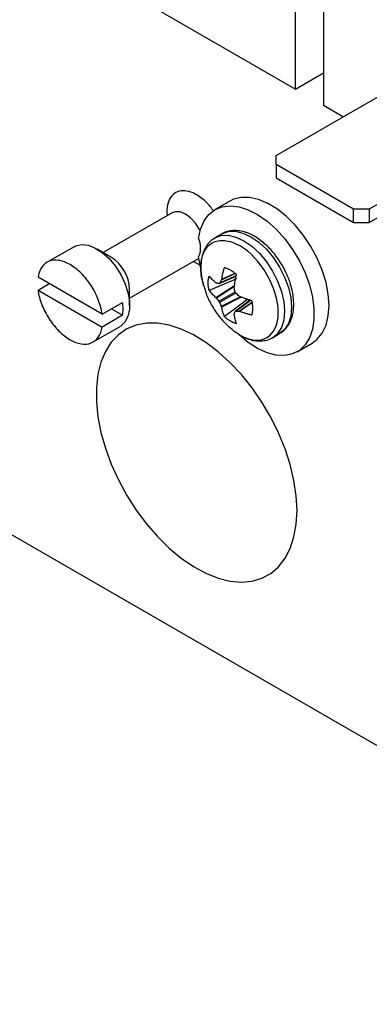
# Model space of a CAD drawing. Header units: inches. Extents: x 0.5 to 21.6, y 0.5 to 16.5.
# Tile 22 of 29: x 17.853 to 18.518, y 11.655 to 13.527. Entities that reach past the tile are written whole.
import ezdxf

# ---------------------------------------------------------------- set-up
doc = ezdxf.new("R2010")
doc.units = ezdxf.units.IN
doc.header["$LTSCALE"] = 2
doc.header["$MEASUREMENT"] = 0
doc.linetypes.add('SLD-Solid', pattern=[0])
doc.layers.add('TEXT', color=140, linetype='SLD-Solid', lineweight=25)
doc.styles.add('SLDTEXTSTYLE0', font='TXT', dxfattribs={"width": 0.7})

msp = doc.modelspace()

# ---------------------------------------------------------------- linework, layer by layer
for p, q in [((18.4305, 13.7763), (18.4305, 13.3647)), ((18.3774, 13.3953), (18.3774, 13.7457)), ((17.9991, 13.6137), (18.3774, 13.3953)), ((18.3408, 13.2689), (18.6497, 13.4472)), ((18.3774, 13.3953), (18.4305, 13.4259)), ((18.4305, 13.3647), (18.4686, 13.3427)), ((18.8265, 13.3451), (18.5176, 13.1668)), ((18.5176, 13.1415), (18.8265, 13.3198)), ((18.3408, 13.2516), (18.3408, 13.2689)), ((18.4876, 13.1668), (18.3408, 13.2516)), ((18.3408, 13.2516), (18.3408, 13.2263)), ((18.3408, 13.2263), (18.4876, 13.1415)), ((18.253, 13.1823), (18.2247, 13.166)), ((18.133, 13.1615), (18.1338, 13.1544)), ((18.5176, 13.1668), (18.4876, 13.1668)), ((18.4876, 13.1415), (18.4876, 13.1668)), ((18.5176, 13.1668), (18.5176, 13.1415)), ((18.1433, 13.1599), (18.0123, 13.0842)), ((18.4876, 13.1415), (18.5176, 13.1415)), ((18.2378, 13.1198), (18.2245, 13.1122)), ((17.9567, 13.0954), (17.9054, 13.0658)), ((18.0269, 13.0758), (18.0004, 13.0911)), ((16.909, 13.0842), (20.1461, 11.2155)), ((18.0623, 12.9976), (18.1933, 13.0733)), ((18.1834, 13.0676), (18.1978, 13.0597)), ((18.1968, 13.0563), (18.1934, 13.0769)), ((18.0101, 12.9671), (17.8882, 13.0375)), ((18.264, 13.034), (18.2133, 13.0125)), ((18.2327, 13.0257), (18.2649, 13.0396)), ((18.265, 13.04), (18.2334, 13.0264)), ((18.2632, 13.0443), (18.2364, 13.0318)), ((18.2625, 13.0448), (18.2368, 13.0329)), ((18.2634, 13.039), (18.264, 13.034)), ((17.8882, 13.013), (17.9094, 13.0253)), ((17.8882, 13.013), (18.0101, 12.9426)), ((18.0623, 12.9839), (18.0623, 13.0146)), ((18.2263, 12.9988), (18.2616, 13.022)), ((18.2271, 12.998), (18.2613, 13.0204)), ((18.2321, 12.9917), (18.2628, 13.0094)), ((18.2641, 13.0071), (18.2334, 12.9893)), ((18.2729, 13.0003), (18.2364, 12.9819)), ((18.2744, 12.9998), (18.2368, 12.9808)), ((18.2421, 12.9626), (18.286, 12.9958)), ((18.2913, 12.9938), (18.2632, 12.9729)), ((18.2641, 12.9731), (18.2918, 12.9937)), ((18.286, 12.9958), (18.2901, 12.9929)), ((18.0101, 12.9671), (18.049, 12.9896)), ((18.0278, 12.9773), (18.049, 12.9651)), ((18.2703, 12.973), (18.2946, 12.99)), ((18.2714, 12.9728), (18.2947, 12.9891)), ((18.049, 12.9651), (18.0101, 12.9426)), ((17.9929, 12.9143), (18.0442, 12.9439)), ((18.334, 12.9225), (18.3473, 12.9302)), ((18.3358, 12.9236), (18.334, 12.9225)), ((18.3807, 12.8958), (18.409, 12.9121))]:
    msp.add_line(p, q)
at = {"flags": 128}
for points in [[(18.409, 12.9121), (18.4188, 12.9195), (18.4284, 12.9313), (18.4355, 12.9462), (18.4398, 12.9638), (18.4413, 12.9835), (18.4398, 13.005), (18.4355, 13.0275), (18.4284, 13.0506), (18.4188, 13.0736), (18.4069, 13.0958), (18.3929, 13.1168), (18.3774, 13.136), (18.3606, 13.1529), (18.343, 13.1669), (18.3251, 13.1778), (18.3074, 13.1853), (18.2902, 13.1891), (18.2742, 13.1892), (18.2597, 13.1856), (18.253, 13.1823)], [(18.1962, 13.1256), (18.195, 13.1281), (18.1874, 13.14), (18.1782, 13.1501), (18.1683, 13.1575), (18.1583, 13.1615), (18.1492, 13.162), (18.1433, 13.1599)], [(18.1934, 13.1111), (18.1972, 13.1291), (18.2038, 13.1445), (18.2131, 13.1569), (18.2246, 13.166), (18.2383, 13.1715), (18.2536, 13.1733), (18.2703, 13.1714), (18.2877, 13.1657), (18.3056, 13.1565), (18.3234, 13.144), (18.3407, 13.1285), (18.357, 13.1105), (18.3718, 13.0903), (18.3848, 13.0686), (18.3956, 13.0459), (18.404, 13.0227), (18.4097, 12.9998), (18.4126, 12.9778), (18.4126, 12.9571), (18.4097, 12.9383), (18.404, 12.922), (18.3956, 12.9086), (18.3848, 12.8984), (18.3718, 12.8917), (18.357, 12.8887), (18.3407, 12.8894), (18.3234, 12.8938), (18.3056, 12.9019), (18.2877, 12.9133), (18.2703, 12.9279), (18.2648, 12.9331)], [(18.2378, 13.1198), (18.2378, 13.1198), (18.2495, 13.1242), (18.2629, 13.1247), (18.2774, 13.1214), (18.2925, 13.1144)], [(18.2243, 13.1121), (18.2245, 13.1122), (18.2363, 13.1165), (18.2496, 13.1171), (18.2642, 13.1138), (18.2793, 13.1068), (18.2944, 13.0963), (18.3089, 13.0829), (18.3223, 13.0669), (18.334, 13.049), (18.3436, 13.0299), (18.3508, 13.0103), (18.3552, 12.991), (18.3567, 12.9727), (18.3552, 12.9561), (18.3508, 12.9419), (18.3436, 12.9305), (18.3358, 12.9236)], [(18.2925, 13.1144), (18.3076, 13.104), (18.3221, 13.0905), (18.3355, 13.0745), (18.3473, 13.0566), (18.3569, 13.0375), (18.364, 13.0179), (18.3685, 12.9986), (18.3699, 12.9803), (18.3685, 12.9637), (18.364, 12.9495), (18.3569, 12.9382), (18.3473, 12.9302), (18.3473, 12.9302)], [(17.9567, 13.0954), (17.9603, 13.0972), (17.9714, 13.0995), (17.9839, 13.0981), (17.9971, 13.0929), (18.0104, 13.0844), (18.0233, 13.0728), (18.0351, 13.0588), (18.0453, 13.0429), (18.0534, 13.0259), (18.059, 13.0086), (18.0619, 12.9919), (18.0619, 12.9764), (18.059, 12.963), (18.0534, 12.9522), (18.0453, 12.9446), (18.0442, 12.9439)], [(18.3804, 12.5941), (18.3789, 12.622), (18.3746, 12.6512), (18.3675, 12.6811), (18.3577, 12.7114), (18.3453, 12.7417), (18.3306, 12.7713), (18.3137, 12.7999), (18.295, 12.8271), (18.2746, 12.8524), (18.253, 12.8755), (18.2304, 12.8959), (18.2072, 12.9135), (18.1837, 12.9279), (18.1603, 12.9389), (18.1373, 12.9463), (18.1152, 12.9501), (18.0941, 12.9502), (18.0746, 12.9465), (18.0567, 12.9391), (18.0409, 12.9282), (18.0273, 12.9139), (18.0162, 12.8964), (18.0077, 12.876), (18.002, 12.853), (17.9991, 12.8278), (17.9991, 12.8006), (18.002, 12.772), (18.0077, 12.7424), (18.0162, 12.7122), (18.0273, 12.6819), (18.0409, 12.6519), (18.0567, 12.6227), (18.0746, 12.5948), (18.0941, 12.5685), (18.1152, 12.5443), (18.1373, 12.5225), (18.1603, 12.5034), (18.1837, 12.4874), (18.2072, 12.4747), (18.2304, 12.4654), (18.253, 12.4598), (18.2746, 12.4579), (18.295, 12.4597), (18.3137, 12.4652), (18.3306, 12.4744), (18.3453, 12.487), (18.3577, 12.503), (18.3675, 12.5219), (18.3746, 12.5437), (18.3789, 12.5678), (18.3804, 12.5941)]]:
    msp.add_lwpolyline(points, dxfattribs=at)
msp.add_arc((17.9869, 13.0119), 0.0754, 2.0268, 57.9678)
for points, knots in [([(18.2217, 13.1632), (18.2197, 13.1662), (18.2132, 13.1757), (18.1996, 13.1881), (18.183, 13.1985), (18.167, 13.2027), (18.1528, 13.201), (18.1417, 13.193), (18.1343, 13.1796), (18.1334, 13.1675), (18.133, 13.1615)], [0, 0, 0, 0, 0.062297, 0.19872, 0.335143, 0.465813, 0.596483, 0.732907, 0.86933, 1, 1, 1, 1]), ([(18.1439, 13.1603), (18.1439, 13.1603), (18.144, 13.1605), (18.1436, 13.1602), (18.1433, 13.1599)], [0, 0, 0, 0, 0.18841, 1, 1, 1, 1]), ([(18.3525, 13.0597), (18.349, 13.0653), (18.3441, 13.0733), (18.3357, 13.084), (18.3282, 13.0926), (18.3188, 13.1016), (18.3086, 13.1097), (18.2976, 13.1166), (18.2862, 13.1219), (18.2744, 13.1254), (18.2625, 13.1267), (18.2509, 13.1253), (18.242, 13.1227), (18.2379, 13.1196), (18.2369, 13.1189)], [0, 0, 0, 0, 0.118373, 0.166426, 0.24548, 0.32643, 0.41226, 0.50081, 0.591467, 0.683739, 0.777363, 0.872594, 0.970928, 1, 1, 1, 1]), ([(18.1934, 13.1111), (18.1938, 13.1098), (18.1946, 13.1071), (18.1955, 13.1032), (18.1961, 13.0994), (18.1966, 13.0957), (18.1966, 13.0933), (18.1966, 13.0921)], [0, 0, 0, 0, 0.2015145, 0.400759, 0.599241, 0.7984855, 1, 1, 1, 1]), ([(18.2244, 13.1118), (18.2215, 13.11), (18.2152, 13.106), (18.2077, 13.0967), (18.2019, 13.085), (18.1985, 13.0717), (18.1973, 13.0575), (18.1982, 13.0431), (18.2001, 13.0312), (18.2021, 13.0242), (18.2028, 13.0218)], [0, 0, 0, 0, 0.113346, 0.253089, 0.395636, 0.538702, 0.678837, 0.813206, 0.938044, 1, 1, 1, 1]), ([(18.2029, 13.0214), (18.2015, 13.0269), (18.1985, 13.0386), (18.1973, 13.0554), (18.1987, 13.0712), (18.2029, 13.0848), (18.2097, 13.0956), (18.2189, 13.1033), (18.2301, 13.1074), (18.2429, 13.1079), (18.2568, 13.1049), (18.2664, 13.1), (18.2712, 13.0976)], [0, 0, 0, 0, 0.090288, 0.191367, 0.292446, 0.393525, 0.494605, 0.595684, 0.696763, 0.797842, 0.898921, 1, 1, 1, 1]), ([(18.1966, 13.0921), (18.1966, 13.0909), (18.1966, 13.0886), (18.1961, 13.0854), (18.1955, 13.0823), (18.1946, 13.0794), (18.1938, 13.0778), (18.1934, 13.0769)], [0, 0, 0, 0, 0.201514, 0.400759, 0.599241, 0.798486, 1, 1, 1, 1]), ([(18.2712, 12.9279), (18.3118, 12.9045), (18.3447, 12.9235), (18.3447, 13.0171), (18.3118, 13.0741), (18.2712, 13.0976)], [0, 0, 0, 0, 0.5, 0.5, 1, 1, 1, 1]), ([(18.0101, 12.9671), (18.0089, 12.976), (18.0064, 12.9854), (17.9992, 13.004), (17.9945, 13.0132), (17.9834, 13.0303), (17.9771, 13.0382), (17.9636, 13.0517), (17.9563, 13.0573), (17.9419, 13.0657), (17.9347, 13.0684), (17.9212, 13.0705), (17.9148, 13.0699), (17.9038, 13.0656), (17.8991, 13.0618), (17.8919, 13.0515), (17.8894, 13.045), (17.8882, 13.0375)], [0, 0, 0, 0, 0.125, 0.125, 0.25, 0.25, 0.375, 0.375, 0.5, 0.5, 0.625, 0.625, 0.75, 0.75, 0.875, 0.875, 1, 1, 1, 1]), ([(18.2421, 13.0562), (18.2415, 13.0542), (18.2404, 13.0503), (18.239, 13.0444), (18.2378, 13.0386), (18.2371, 13.0348), (18.2368, 13.0329)], [0, 0, 0, 0, 0.250188, 0.5, 0.749812, 1, 1, 1, 1]), ([(18.2421, 13.0562), (18.243, 13.0559), (18.2449, 13.0554), (18.2478, 13.0543), (18.2508, 13.053), (18.2528, 13.0519), (18.2538, 13.0513)], [0, 0, 0, 0, 0.250975, 0.500258, 0.749408, 1, 1, 1, 1]), ([(18.2538, 13.0513), (18.2548, 13.0507), (18.2567, 13.0495), (18.2597, 13.0475), (18.2626, 13.0452), (18.2645, 13.0435), (18.2655, 13.0426)], [0, 0, 0, 0, 0.2505924, 0.4997418, 0.7490248, 1, 1, 1, 1]), ([(18.3486, 12.9314), (18.351, 12.9329), (18.3569, 12.9367), (18.364, 12.9457), (18.3699, 12.9574), (18.3733, 12.9707), (18.3745, 12.9849), (18.3737, 12.9992), (18.3712, 13.0132), (18.3678, 13.0257), (18.3636, 13.0372), (18.3588, 13.0483), (18.3547, 13.0558), (18.3525, 13.0597)], [0, 0, 0, 0, 0.072951, 0.1775989, 0.2843468, 0.3914836, 0.4964251, 0.5970493, 0.6905353, 0.7781678, 0.8446132, 0.9196278, 1, 1, 1, 1]), ([(18.2133, 13.0125), (18.213, 13.0137), (18.2125, 13.0162), (18.212, 13.0199), (18.2117, 13.0235), (18.2115, 13.0281), (18.2119, 13.0337), (18.2128, 13.0376), (18.2133, 13.0395)], [0, 0, 0, 0, 0.124935, 0.249576, 0.374466, 0.500155, 0.750553, 1, 1, 1, 1]), ([(18.2263, 13.0268), (18.2251, 13.0279), (18.2227, 13.0299), (18.2193, 13.0331), (18.2162, 13.0363), (18.2142, 13.0384), (18.2133, 13.0395)], [0, 0, 0, 0, 0.250188, 0.5, 0.749812, 1, 1, 1, 1]), ([(18.261, 13.0188), (18.2613, 13.0208), (18.2619, 13.0247), (18.2629, 13.0306), (18.2641, 13.0366), (18.265, 13.0406), (18.2655, 13.0426)], [0, 0, 0, 0, 0.250188, 0.5, 0.749812, 1, 1, 1, 1]), ([(17.8882, 13.013), (17.8894, 13.0041), (17.8919, 12.9947), (17.8991, 12.9761), (17.9038, 12.9669), (17.9148, 12.9498), (17.9212, 12.9419), (17.9347, 12.9284), (17.9419, 12.9228), (17.9563, 12.9145), (17.9636, 12.9118), (17.9771, 12.9096), (17.9834, 12.9102), (17.9945, 12.9146), (17.9992, 12.9183), (18.0064, 12.9286), (18.0089, 12.9351), (18.0101, 12.9426)], [0, 0, 0, 0, 0.125, 0.125, 0.25, 0.25, 0.375, 0.375, 0.5, 0.5, 0.625, 0.625, 0.75, 0.75, 0.875, 0.875, 1, 1, 1, 1]), ([(18.2031, 13.0215), (18.2048, 13.0156), (18.2088, 13.0017), (18.2194, 12.9812), (18.2317, 12.9627), (18.2412, 12.953), (18.2447, 12.9494)], [0, 0, 0, 0, 0.2159892, 0.5158917, 0.8199462, 1, 1, 1, 1]), ([(18.2133, 13.0125), (18.2142, 13.0113), (18.2162, 13.0089), (18.2193, 13.0055), (18.2227, 13.0021), (18.2251, 12.9999), (18.2263, 12.9988)], [0, 0, 0, 0, 0.250188, 0.5, 0.749812, 1, 1, 1, 1]), ([(18.2943, 12.9928), (18.2923, 12.9934), (18.2883, 12.9946), (18.2826, 12.9966), (18.2769, 12.9986), (18.2733, 13.0001), (18.2714, 13.0008)], [0, 0, 0, 0, 0.250188, 0.5, 0.749812, 1, 1, 1, 1]), ([(18.2943, 12.9928), (18.2945, 12.9915), (18.295, 12.989), (18.2955, 12.9854), (18.2959, 12.9818), (18.2959, 12.9795), (18.2959, 12.9783)], [0, 0, 0, 0, 0.249811, 0.499022, 0.748719, 1, 1, 1, 1]), ([(18.2368, 12.9808), (18.2371, 12.9792), (18.2378, 12.976), (18.239, 12.9714), (18.2404, 12.9669), (18.2415, 12.9641), (18.2421, 12.9626)], [0, 0, 0, 0, 0.250188, 0.5, 0.749812, 1, 1, 1, 1]), ([(18.2959, 12.9783), (18.2959, 12.9772), (18.2959, 12.9749), (18.2955, 12.9717), (18.295, 12.9686), (18.2945, 12.9667), (18.2943, 12.9657)], [0, 0, 0, 0, 0.251281, 0.500978, 0.750189, 1, 1, 1, 1]), ([(18.2538, 12.954), (18.2528, 12.9546), (18.2508, 12.9557), (18.2478, 12.9578), (18.2449, 12.9601), (18.243, 12.9618), (18.2421, 12.9626)], [0, 0, 0, 0, 0.250592, 0.499742, 0.749025, 1, 1, 1, 1]), ([(18.2655, 12.9491), (18.265, 12.9505), (18.2641, 12.9533), (18.2629, 12.9576), (18.2619, 12.9621), (18.2613, 12.9652), (18.261, 12.9668)], [0, 0, 0, 0, 0.250188, 0.5, 0.749812, 1, 1, 1, 1]), ([(18.2714, 12.9728), (18.2733, 12.9721), (18.2769, 12.9708), (18.2826, 12.969), (18.2883, 12.9673), (18.2923, 12.9662), (18.2943, 12.9657)], [0, 0, 0, 0, 0.2501883, 0.5, 0.7498117, 1, 1, 1, 1]), ([(18.2712, 12.9279), (18.2664, 12.9309), (18.2572, 12.9367), (18.2486, 12.9452), (18.2445, 12.9492)], [0, 0, 0, 0, 0.527731, 1, 1, 1, 1]), ([(18.2655, 12.9491), (18.2645, 12.9494), (18.2626, 12.9499), (18.2597, 12.951), (18.2567, 12.9523), (18.2548, 12.9534), (18.2538, 12.954)], [0, 0, 0, 0, 0.2509752, 0.5002582, 0.7494076, 1, 1, 1, 1]), ([(18.2749, 12.9257), (18.2785, 12.9238), (18.2822, 12.9217), (18.286, 12.9207), (18.2863, 12.9206)], [0, 0, 0, 0, 0.935991, 1, 1, 1, 1]), ([(18.2863, 12.9206), (18.2899, 12.9194), (18.2976, 12.9169), (18.3092, 12.9157), (18.3209, 12.917), (18.3302, 12.9199), (18.3347, 12.9233), (18.3361, 12.9243)], [0, 0, 0, 0, 0.208454, 0.434012, 0.663441, 0.900345, 1, 1, 1, 1])]:
    msp.add_open_spline(points, degree=3, knots=knots)
for points in [[(18.2364, 13.0318), (18.2359, 13.0309), (18.2348, 13.0291), (18.2339, 13.0273), (18.2334, 13.0264)], [(18.2368, 13.0329), (18.2367, 13.0325), (18.2366, 13.0321), (18.2364, 13.0318)], [(18.2271, 13.0264), (18.2269, 13.0265), (18.2266, 13.0266), (18.2263, 13.0268)], [(18.2321, 13.0256), (18.2312, 13.0257), (18.2295, 13.026), (18.2279, 13.0263), (18.2271, 13.0264)], [(18.2321, 13.0256), (18.2326, 13.0255), (18.2331, 13.0258), (18.2334, 13.0264)], [(18.2611, 13.0176), (18.261, 13.018), (18.261, 13.0184), (18.261, 13.0188)], [(18.2628, 13.0094), (18.2625, 13.0108), (18.2619, 13.0135), (18.2613, 13.0162), (18.2611, 13.0176)], [(18.2263, 12.9988), (18.2266, 12.9986), (18.2269, 12.9983), (18.2271, 12.998)], [(18.2271, 12.998), (18.2279, 12.9969), (18.2295, 12.9948), (18.2312, 12.9927), (18.2321, 12.9917)], [(18.2628, 13.0094), (18.263, 13.0086), (18.2635, 13.0077), (18.2641, 13.0071)], [(18.2703, 13.0015), (18.2693, 13.0024), (18.2672, 13.0043), (18.2652, 13.0061), (18.2641, 13.0071)], [(18.2714, 13.0008), (18.271, 13.001), (18.2707, 13.0012), (18.2703, 13.0015)], [(18.0499, 12.9768), (18.0499, 12.9809), (18.0496, 12.9852), (18.049, 12.9896)], [(18.049, 12.9651), (18.0496, 12.9688), (18.0499, 12.9727), (18.0499, 12.9768)], [(18.2334, 12.9893), (18.2331, 12.9902), (18.2326, 12.991), (18.2321, 12.9917)], [(18.2334, 12.9893), (18.2339, 12.9881), (18.2348, 12.9856), (18.2359, 12.9831), (18.2364, 12.9819)], [(18.2364, 12.9819), (18.2366, 12.9815), (18.2367, 12.9811), (18.2368, 12.9808)], [(18.261, 12.9668), (18.261, 12.9671), (18.261, 12.9674), (18.2611, 12.9677)], [(18.2611, 12.9677), (18.2613, 12.9684), (18.2619, 12.97), (18.2625, 12.9716), (18.2628, 12.9724)], [(18.2641, 12.9731), (18.2635, 12.9732), (18.263, 12.9729), (18.2628, 12.9724)], [(18.2641, 12.9731), (18.2652, 12.9731), (18.2672, 12.973), (18.2693, 12.973), (18.2703, 12.973)], [(18.2703, 12.973), (18.2707, 12.973), (18.271, 12.9729), (18.2714, 12.9728)]]:
    msp.add_open_spline(points, degree=3)

# ---------------------------------------------------------------- texts
at = {"layer": 'TEXT', "insert": (19.838, 12.3523), "char_height": 0.1666667, "attachment_point": 2, "style": 'SLDTEXTSTYLE0'}
msp.add_mtext('NOTE: FLATHEAD SCREWS FOR ^JMETERING FLOW. PHILIPS SCREW ^JAND WASHER FOR LIMITING ^JTRAVEL ON METERING SCREW', dxfattribs=at)

doc.saveas('drawing.dxf')
